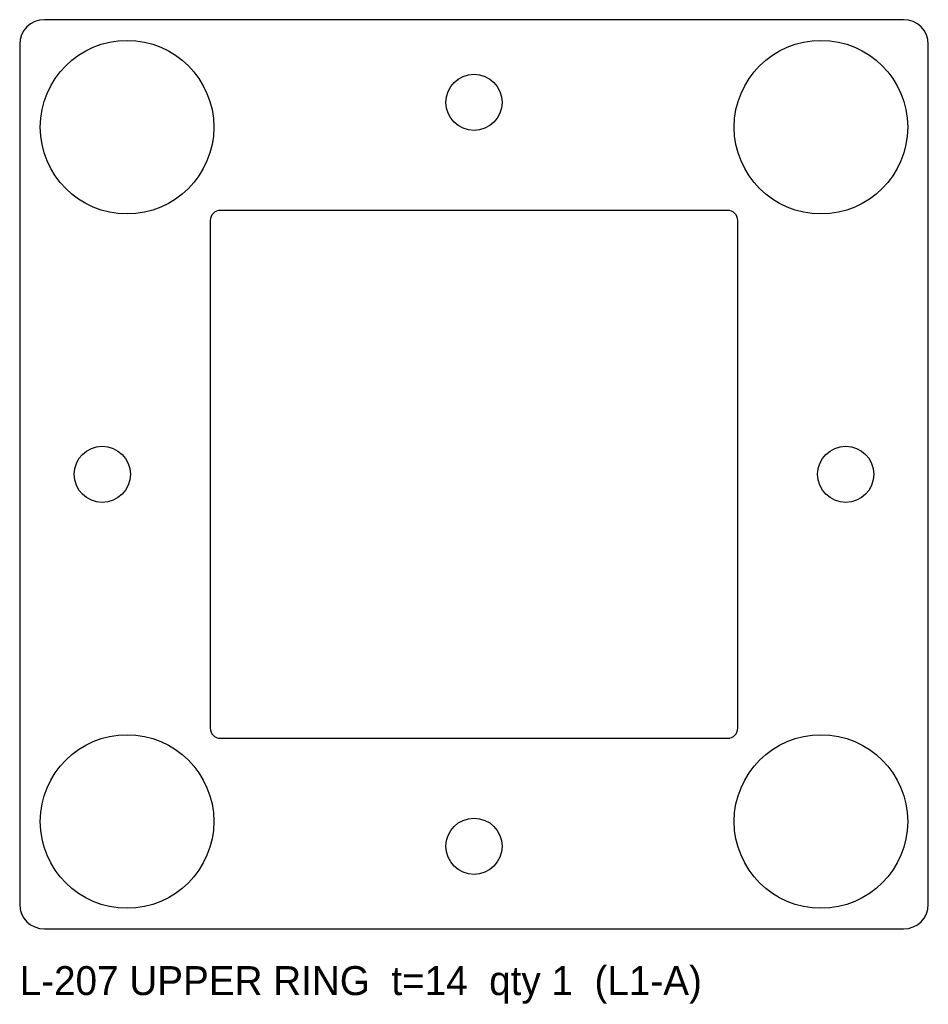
# Model space of a CAD drawing. Header units: millimetres. Extents: x -55 to 55, y -64 to 55.
import ezdxf

# ---------------------------------------------------------------- set-up
doc = ezdxf.new("R2010")
doc.units = ezdxf.units.MM

msp = doc.modelspace()

# ---------------------------------------------------------------- linework, layer by layer
at = {"layer": 'HOLES'}
for centre in [(-42, 42), (42, 42), (-42, -42), (42, -42)]:
    msp.add_circle(centre, 10.5, dxfattribs=at)
at = {"layer": 'OUTLINE'}
for p, q in [((52, 55), (-52, 55)), ((-55, 52), (-55, -52)), ((55, -52), (55, 52)), ((30.725, 31.925), (-30.725, 31.925)), ((-31.925, 30.725), (-31.925, -30.725)), ((31.925, -30.725), (31.925, 30.725)), ((-30.725, -31.925), (30.725, -31.925)), ((-52, -55), (52, -55))]:
    msp.add_line(p, q, dxfattribs=at)
for centre, radius, start, end in [((-52, 52), 3, 90, 180), ((52, 52), 3, 0, 90), ((-30.725, 30.725), 1.2, 90, 180), ((30.725, 30.725), 1.2, 0, 90), ((-30.725, -30.725), 1.2, 180, 270), ((30.725, -30.725), 1.2, 270, 360), ((-52, -52), 3, 180, 270), ((52, -52), 3, 270, 360)]:
    msp.add_arc(centre, radius, start, end, dxfattribs=at)
at = {"layer": 'TAP_DRILL'}
for centre in [(0, 45), (-45, 0), (45, 0), (0, -45)]:
    msp.add_circle(centre, 3.4, dxfattribs=at)

# ---------------------------------------------------------------- texts
at = {"layer": 'NOTES'}
msp.add_text('L-207 UPPER RING  t=14  qty 1  (L1-A)', height=3.5, dxfattribs=at).set_placement((-55, -63))

doc.saveas('drawing.dxf')
